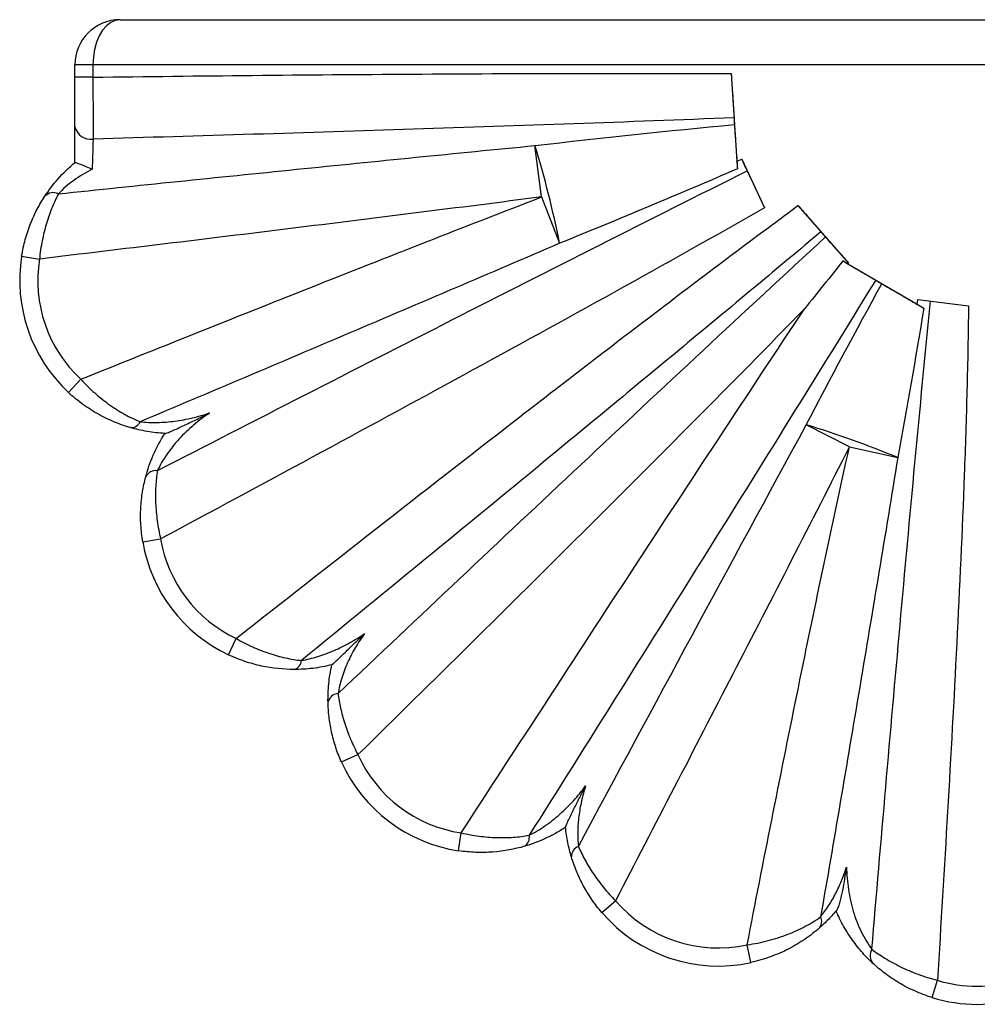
# Paper-space layout '_Derecha' of a CAD drawing. Header units: millimetres. Extents: x -1206 to -994, y -235 to 974.
# Tile 1 of 4: x -1206 to -1100, y -235 to -126. Entities that reach past the tile are written whole.
import ezdxf

# ---------------------------------------------------------------- set-up
doc = ezdxf.new("R2010")
doc.units = ezdxf.units.MM

psp = doc.layouts.new('_Derecha')

# ---------------------------------------------------------------- linework, layer by layer
at = {"color": 7, "linetype": 'Continuous', "lineweight": 25}
for p, q in [((-1195, -126.28), (-1002, -126.28)), ((-1000, -131.28), (-1200, -131.28)), ((-1200, -132.65), (-1200, -131.28)), ((-1198, -131.28), (-1198, -132.65)), ((-1198, -132.65), (-1200, -132.65)), ((-1127.27, -132.26), (-1126.63, -141.96)), ((-1200, -142.11), (-1200, -138.14)), ((-1148.28, -145.93), (-1149.02, -140.23)), ((-1126.63, -141.96), (-1126.1, -141.74)), ((-1126.1, -141.74), (-1123.58, -147.13)), ((-1148.28, -145.93), (-1146.29, -151.07)), ((-1119.87, -146.89), (-1114.27, -153.26)), ((-1205.9, -152.5), (-1203.93, -152.81)), ((-1114.27, -153.26), (-1114.35, -153.34)), ((-1114.35, -153.34), (-1106.68, -157.81)), ((-1106.59, -157.3), (-1100.98, -158.02)), ((-1200.71, -167.61), (-1199.35, -166.14)), ((-1114.17, -173.64), (-1118.95, -171.2)), ((-1114.17, -173.64), (-1108.81, -174.83)), ((-1192.48, -184.18), (-1190.5, -183.85)), ((-1182.99, -196.69), (-1182.13, -194.88)), ((-1170.46, -208.58), (-1168.63, -207.76)), ((-1157.48, -218.42), (-1157.18, -216.44)), ((-1141.6, -225.27), (-1140.09, -223.97)), ((-1125.08, -230.8), (-1125.5, -228.85)), ((-1105.01, -234.69), (-1104.42, -232.78))]:
    psp.add_line(p, q, dxfattribs=at)
at = {"color": 7, "linetype": 'Continuous', "lineweight": 25, "flags": 128}
for points in [[(-1195, -126.28), (-1195.52, -126.35), (-1196.03, -126.58), (-1196.5, -126.95), (-1196.93, -127.45), (-1197.3, -128.06), (-1197.6, -128.78), (-1197.82, -129.57), (-1197.95, -130.41), (-1198, -131.28)], [(-1126.63, -141.96), (-1126.63, -141.94), (-1126.63, -141.97), (-1126.63, -142.03), (-1126.63, -142.13), (-1126.62, -142.27), (-1126.61, -142.43), (-1126.6, -142.61), (-1126.58, -142.81)], [(-1106.68, -157.81), (-1106.64, -157.56), (-1106.59, -157.3)]]:
    psp.add_lwpolyline(points, dxfattribs=at)
at = {"color": 7, "linetype": 'Continuous', "lineweight": 25}
for centre, radius, start, end in [((-1195, -131.28), 5, 90, 180), ((-1198.26, -137.75), 1.78, 192.6057, 278.8968), ((-1254.84, -172.66), 110.68, 11.2502, 17.0368), ((-1202.39, -146.76), 1.31, 64.8364, 136.2906), ((-1189.12, -155.17), 17, 170.9436, 226.9992), ((-1189.12, -155.17), 15, 170.9436, 226.9992), ((-1098.56, -145.3), 14.91, 237.0138, 240.372), ((-1193.77, -170.41), 1.1, 267.2458, 336.1098), ((-1151.65, -278.58), 112.25, 67.563, 73.0622), ((-1191.02, -177.53), 1.26, 82.8472, 153.7359), ((-1175.72, -181.32), 17, 189.6883, 244.6918), ((-1175.72, -181.32), 15, 189.6883, 244.6918), ((-1176.01, -197.26), 1.12, 287.0246, 356.325), ((-1170.74, -202.23), 1.25, 94.9405, 166.3741), ((-1154.95, -201.61), 15, 204.2209, 261.4405), ((-1154.95, -201.61), 17, 204.2209, 261.4405), ((-1150.79, -216.94), 1.15, 301.7986, 11.7402), ((-1143.77, -219.07), 1.21, 111.1767, 181.9859), ((-1128.7, -214.2), 15, 220.6461, 282.3186), ((-1128.7, -214.2), 17, 220.6461, 282.3186), ((-1118.35, -226.26), 1.11, 320.4141, 27.111), ((-1110.51, -230.04), 1.37, 149.8463, 219.7003), ((-1100, -218.45), 15, 252.8404, 287.1481), ((-1100, -218.45), 17, 252.8404, 287.1481)]:
    psp.add_arc(centre, radius, start, end, dxfattribs=at)
for points, knots in [([(-1200, -138.14), (-1200, -137.77), (-1200, -137.37), (-1200, -136.52), (-1200, -136.07), (-1200, -135.13), (-1200, -134.16), (-1200, -133.16), (-1200, -132.65)], [0, 0, 0, 0, 0.25, 0.25, 0.5, 0.5, 0.75, 1, 1, 1, 1]), ([(-1198, -132.65), (-1186.21, -132.5), (-1174.42, -132.38), (-1156.74, -132.27), (-1150.85, -132.24), (-1139.06, -132.22), (-1133.17, -132.22), (-1127.27, -132.26)], [0, 0, 0, 0, 0.5, 0.5, 0.75, 0.75, 1, 1, 1, 1]), ([(-1198, -132.65), (-1198, -133.29), (-1198, -134.54), (-1197.99, -135.74), (-1197.99, -136.93), (-1197.99, -137.49), (-1197.99, -138.28), (-1197.99, -138.54), (-1197.98, -139.04), (-1197.98, -139.28), (-1197.98, -139.51)], [0, 0, 0, 0, 0.25, 0.5, 0.5, 0.75, 0.75, 0.875, 0.875, 1, 1, 1, 1]), ([(-1127.27, -132.26), (-1127.21, -133.12), (-1127.16, -133.96), (-1127.08, -135.19), (-1127.06, -135.6), (-1127.01, -136.39), (-1126.98, -136.78), (-1126.96, -137.15)], [0, 0, 0, 0, 0.5, 0.5, 0.75, 0.75, 1, 1, 1, 1]), ([(-1126.96, -137.15), (-1138.79, -137.63), (-1150.63, -138.04), (-1174.3, -138.81), (-1186.14, -139.17), (-1197.98, -139.51)], [0, 0, 0, 0, 0.5, 0.5, 1, 1, 1, 1]), ([(-1126.96, -137.15), (-1126.95, -137.27), (-1126.95, -137.39), (-1126.93, -137.65), (-1126.92, -137.79), (-1126.91, -137.91)], [0, 0, 0, 0, 0.5, 0.5, 1, 1, 1, 1]), ([(-1126.91, -137.91), (-1126.86, -138.71), (-1126.8, -139.53), (-1126.72, -140.76), (-1126.69, -141.18), (-1126.64, -142), (-1126.61, -142.41), (-1126.58, -142.81)], [0, 0, 0, 0, 0.5, 0.5, 0.75, 0.75, 1, 1, 1, 1]), ([(-1197.98, -139.51), (-1197.99, -139.74), (-1198, -139.98), (-1198.01, -140.49), (-1198.02, -140.77), (-1198.04, -141.34), (-1198.05, -141.64), (-1198.07, -142.24), (-1198.08, -142.55), (-1198.08, -142.85)], [0, 0, 0, 0, 0.25, 0.25, 0.5, 0.5, 0.75, 0.75, 1, 1, 1, 1]), ([(-1201.83, -145.58), (-1193.03, -144.66), (-1184.23, -143.76), (-1166.63, -141.97), (-1157.83, -141.09), (-1149.02, -140.23)], [0, 0, 0, 0, 0.5, 0.5, 1, 1, 1, 1]), ([(-1125.5, -143.04), (-1125.5, -143.03), (-1125.56, -142.91), (-1125.67, -142.67), (-1125.84, -142.31), (-1125.98, -142), (-1126.08, -141.79), (-1126.11, -141.72), (-1126.1, -141.73), (-1126.1, -141.73)], [0, 0, 0, 0, 0.016988, 0.209711, 0.402433, 0.595156, 0.787879, 0.980602, 1, 1, 1, 1]), ([(-1203.34, -145.86), (-1202.92, -145.23), (-1202.44, -144.58), (-1201.3, -143.29), (-1200.68, -142.68), (-1200, -142.11)], [0, 0, 0, 0, 0.5, 0.5, 1, 1, 1, 1]), ([(-1198.08, -142.85), (-1198.8, -143.22), (-1199.49, -143.63), (-1200.44, -144.33), (-1200.75, -144.58), (-1201.32, -145.07), (-1201.59, -145.32), (-1201.83, -145.58)], [0, 0, 0, 0, 0.5, 0.5, 0.75, 0.75, 1, 1, 1, 1]), ([(-1200, -142.11), (-1199.99, -142.11), (-1199.97, -142.11), (-1199.91, -142.12), (-1199.87, -142.13), (-1199.71, -142.18), (-1199.56, -142.24), (-1199.2, -142.38), (-1198.99, -142.46), (-1198.55, -142.64), (-1198.32, -142.74), (-1198.08, -142.85)], [0, 0, 0, 0, 0.125, 0.125, 0.25, 0.25, 0.5, 0.5, 0.75, 0.75, 1, 1, 1, 1]), ([(-1190.87, -176.28), (-1180, -170.69), (-1169.12, -165.12), (-1147.34, -154.02), (-1136.43, -148.49), (-1125.5, -143.04)], [0, 0, 0, 0, 0.5, 0.5, 1, 1, 1, 1]), ([(-1125.5, -143.04), (-1125.2, -143.67), (-1124.89, -144.34), (-1124.24, -145.7), (-1123.91, -146.42), (-1123.58, -147.13)], [0, 0, 0, 0, 0.5, 0.5, 1, 1, 1, 1]), ([(-1205.9, -152.5), (-1205.8, -151.87), (-1205.67, -151.24), (-1205.33, -150.04), (-1205.14, -149.45), (-1204.8, -148.61), (-1204.68, -148.33), (-1204.44, -147.8), (-1204.31, -147.54), (-1203.91, -146.78), (-1203.63, -146.3), (-1203.34, -145.86)], [0, 0, 0, 0, 0.25, 0.25, 0.5, 0.5, 0.625, 0.625, 0.75, 0.75, 1, 1, 1, 1]), ([(-1201.83, -145.58), (-1202.07, -146.06), (-1202.31, -146.57), (-1202.64, -147.39), (-1202.75, -147.68), (-1202.95, -148.26), (-1203.05, -148.56), (-1203.33, -149.49), (-1203.49, -150.12), (-1203.75, -151.44), (-1203.86, -152.12), (-1203.93, -152.81)], [0, 0, 0, 0, 0.25, 0.25, 0.375, 0.375, 0.5, 0.5, 0.75, 0.75, 1, 1, 1, 1]), ([(-1148.28, -145.93), (-1157.55, -147.13), (-1166.82, -148.29), (-1185.37, -150.58), (-1194.65, -151.7), (-1203.93, -152.81)], [0, 0, 0, 0, 0.5, 0.5, 1, 1, 1, 1]), ([(-1199.35, -166.14), (-1190.85, -162.73), (-1182.35, -159.33), (-1165.34, -152.58), (-1156.82, -149.23), (-1148.28, -145.93)], [0, 0, 0, 0, 0.5, 0.5, 1, 1, 1, 1]), ([(-1123.58, -147.13), (-1129.1, -150.29), (-1134.65, -153.4), (-1145.77, -159.57), (-1151.35, -162.63), (-1168.1, -171.78), (-1179.3, -177.82), (-1190.5, -183.85)], [0, 0, 0, 0, 0.25, 0.25, 0.5, 0.5, 1, 1, 1, 1]), ([(-1182.13, -194.88), (-1171.84, -186.78), (-1161.52, -178.7), (-1145.99, -166.66), (-1140.8, -162.66), (-1132.98, -156.71), (-1130.37, -154.73), (-1125.13, -150.79), (-1122.51, -148.83), (-1119.87, -146.89)], [0, 0, 0, 0, 0.5, 0.5, 0.75, 0.75, 0.875, 0.875, 1, 1, 1, 1]), ([(-1119.87, -146.89), (-1119.43, -147.39), (-1119, -147.88), (-1118.36, -148.61), (-1118.15, -148.85), (-1117.74, -149.32), (-1117.53, -149.56), (-1117.33, -149.79)], [0, 0, 0, 0, 0.5, 0.5, 0.75, 0.75, 1, 1, 1, 1]), ([(-1117.33, -149.79), (-1122.09, -153.79), (-1126.87, -157.78), (-1136.45, -165.72), (-1141.24, -169.69), (-1155.64, -181.56), (-1165.26, -189.45), (-1174.9, -197.33)], [0, 0, 0, 0, 0.25, 0.25, 0.5, 0.5, 1, 1, 1, 1]), ([(-1170.84, -200.99), (-1161.88, -192.51), (-1152.91, -184.04), (-1139.41, -171.37), (-1134.91, -167.16), (-1125.88, -158.75), (-1121.36, -154.55), (-1116.82, -150.37)], [0, 0, 0, 0, 0.5, 0.5, 0.75, 0.75, 1, 1, 1, 1]), ([(-1117.33, -149.79), (-1117.25, -149.88), (-1117.16, -149.98), (-1116.99, -150.18), (-1116.9, -150.28), (-1116.82, -150.37)], [0, 0, 0, 0, 0.5, 0.5, 1, 1, 1, 1]), ([(-1116.82, -150.37), (-1116.42, -150.83), (-1116, -151.3), (-1115.36, -152.02), (-1115.15, -152.26), (-1114.71, -152.76), (-1114.49, -153.01), (-1114.27, -153.26)], [0, 0, 0, 0, 0.5, 0.5, 0.75, 0.75, 1, 1, 1, 1]), ([(-1146.29, -151.07), (-1154.02, -154.39), (-1161.77, -157.7), (-1177.26, -164.29), (-1185.01, -167.58), (-1192.76, -170.85)], [0, 0, 0, 0, 0.5, 0.5, 1, 1, 1, 1]), ([(-1114.89, -153.03), (-1114.25, -153.4), (-1113.63, -153.76), (-1112.72, -154.3), (-1112.42, -154.48), (-1111.83, -154.83), (-1111.54, -155), (-1111.26, -155.16)], [0, 0, 0, 0, 0.5, 0.5, 0.75, 0.75, 1, 1, 1, 1]), ([(-1111.26, -155.16), (-1117.6, -165.46), (-1123.99, -175.72), (-1136.79, -196.23), (-1143.22, -206.47), (-1149.66, -216.71)], [0, 0, 0, 0, 0.5, 0.5, 1, 1, 1, 1]), ([(-1111.26, -155.16), (-1111.16, -155.22), (-1111.05, -155.29), (-1110.81, -155.43), (-1110.69, -155.5), (-1110.58, -155.56)], [0, 0, 0, 0, 0.5, 0.5, 1, 1, 1, 1]), ([(-1110.58, -155.56), (-1109.83, -155.99), (-1109.05, -156.44), (-1107.88, -157.12), (-1107.48, -157.36), (-1106.7, -157.81), (-1106.31, -158.04), (-1105.93, -158.26)], [0, 0, 0, 0, 0.5, 0.5, 0.75, 0.75, 1, 1, 1, 1]), ([(-1119.11, -158.28), (-1123.17, -162.47), (-1127.26, -166.63), (-1135.48, -174.91), (-1139.6, -179.04), (-1152, -191.39), (-1160.31, -199.59), (-1168.63, -207.76)], [0, 0, 0, 0, 0.25, 0.25, 0.5, 0.5, 1, 1, 1, 1]), ([(-1157.18, -216.44), (-1150.88, -206.72), (-1144.56, -197.01), (-1131.88, -177.61), (-1125.52, -167.93), (-1119.11, -158.28)], [0, 0, 0, 0, 0.5, 0.5, 1, 1, 1, 1]), ([(-1111.69, -229.35), (-1110.67, -217.36), (-1109.63, -205.38), (-1108.02, -187.4), (-1107.47, -181.41), (-1106.35, -169.44), (-1105.78, -163.45), (-1105.18, -157.47)], [0, 0, 0, 0, 0.5, 0.5, 0.75, 0.75, 1, 1, 1, 1]), ([(-1100.98, -158.02), (-1101, -161.13), (-1101.07, -164.25), (-1101.23, -170.49), (-1101.33, -173.61), (-1101.68, -182.95), (-1101.97, -189.19), (-1102.59, -201.65), (-1102.94, -207.87), (-1103.66, -220.33), (-1104.03, -226.55), (-1104.42, -232.78)], [0, 0, 0, 0, 0.125, 0.125, 0.25, 0.25, 0.5, 0.5, 0.75, 0.75, 1, 1, 1, 1]), ([(-1199.35, -166.14), (-1198.85, -166.68), (-1198.34, -167.19), (-1197.54, -167.9), (-1197.27, -168.12), (-1196.72, -168.56), (-1196.44, -168.77), (-1195.6, -169.37), (-1195.04, -169.72), (-1193.9, -170.35), (-1193.33, -170.62), (-1192.76, -170.85)], [0, 0, 0, 0, 0.25, 0.25, 0.375, 0.375, 0.5, 0.5, 0.75, 0.75, 1, 1, 1, 1]), ([(-1193.83, -171.51), (-1194.43, -171.34), (-1195.02, -171.13), (-1196.21, -170.64), (-1196.8, -170.35), (-1197.67, -169.87), (-1197.97, -169.69), (-1198.54, -169.32), (-1198.83, -169.13), (-1199.66, -168.53), (-1200.2, -168.09), (-1200.71, -167.61)], [0, 0, 0, 0, 0.25, 0.25, 0.5, 0.5, 0.625, 0.625, 0.75, 0.75, 1, 1, 1, 1]), ([(-1192.76, -170.85), (-1192.16, -170.92), (-1191.52, -170.94), (-1190.55, -170.92), (-1190.22, -170.91), (-1189.57, -170.86), (-1189.24, -170.82), (-1188.27, -170.7), (-1187.62, -170.58), (-1186.34, -170.28), (-1185.7, -170.09), (-1185.08, -169.88)], [0, 0, 0, 0, 0.25, 0.25, 0.375, 0.375, 0.5, 0.5, 0.75, 0.75, 1, 1, 1, 1]), ([(-1185.08, -169.88), (-1185.69, -170.3), (-1186.28, -170.74), (-1187.12, -171.46), (-1187.39, -171.71), (-1187.93, -172.22), (-1188.19, -172.48), (-1188.94, -173.3), (-1189.4, -173.87), (-1190.02, -174.78), (-1190.21, -175.08), (-1190.57, -175.69), (-1190.72, -175.99), (-1190.87, -176.28)], [0, 0, 0, 0, 0.25, 0.25, 0.375, 0.375, 0.5, 0.5, 0.75, 0.75, 0.875, 0.875, 1, 1, 1, 1]), ([(-1190, -172.15), (-1189.98, -172.15), (-1189.93, -172.14), (-1189.81, -172.1), (-1189.73, -172.08), (-1189.56, -172.01), (-1189.47, -171.97), (-1189.28, -171.89), (-1189.18, -171.84), (-1188.86, -171.71), (-1188.65, -171.61), (-1188.21, -171.41), (-1187.99, -171.3), (-1187.32, -170.98), (-1186.87, -170.77), (-1186.2, -170.44), (-1185.98, -170.33), (-1185.53, -170.1), (-1185.3, -169.99), (-1185.08, -169.88)], [0, 0, 0, 0, 0.0625, 0.0625, 0.125, 0.125, 0.1875, 0.1875, 0.25, 0.25, 0.375, 0.375, 0.5, 0.5, 0.75, 0.75, 0.875, 0.875, 1, 1, 1, 1]), ([(-1190, -172.15), (-1190.68, -172.12), (-1191.34, -172.04), (-1192.62, -171.82), (-1193.24, -171.68), (-1193.83, -171.51)], [0, 0, 0, 0, 0.5, 0.5, 1, 1, 1, 1]), ([(-1192.15, -176.98), (-1191.95, -176.2), (-1191.67, -175.39), (-1190.96, -173.74), (-1190.53, -172.93), (-1190.03, -172.15)], [0, 0, 0, 0, 0.5, 0.5, 1, 1, 1, 1]), ([(-1114.17, -173.64), (-1118.45, -182.05), (-1122.76, -190.44), (-1131.4, -207.21), (-1135.74, -215.59), (-1140.09, -223.97)], [0, 0, 0, 0, 0.5, 0.5, 1, 1, 1, 1]), ([(-1125.5, -228.85), (-1123.71, -219.63), (-1121.88, -210.41), (-1119.07, -196.61), (-1118.12, -192.01), (-1116.18, -182.82), (-1115.19, -178.22), (-1114.17, -173.64)], [0, 0, 0, 0, 0.5, 0.5, 0.75, 0.75, 1, 1, 1, 1]), ([(-1108.81, -174.83), (-1110.19, -183.32), (-1111.61, -191.81), (-1114.46, -208.79), (-1115.91, -217.27), (-1117.36, -225.76)], [0, 0, 0, 0, 0.5, 0.5, 1, 1, 1, 1]), ([(-1190.87, -176.28), (-1190.95, -176.83), (-1191.01, -177.4), (-1191.07, -178.6), (-1191.08, -179.22), (-1191.04, -180.19), (-1191.02, -180.52), (-1190.96, -181.17), (-1190.92, -181.51), (-1190.79, -182.5), (-1190.66, -183.17), (-1190.5, -183.85)], [0, 0, 0, 0, 0.25, 0.25, 0.5, 0.5, 0.625, 0.625, 0.75, 0.75, 1, 1, 1, 1]), ([(-1192.48, -184.18), (-1192.58, -183.54), (-1192.65, -182.91), (-1192.71, -181.97), (-1192.72, -181.66), (-1192.72, -181.03), (-1192.71, -180.72), (-1192.66, -179.8), (-1192.6, -179.21), (-1192.41, -178.06), (-1192.29, -177.51), (-1192.15, -176.98)], [0, 0, 0, 0, 0.25, 0.25, 0.375, 0.375, 0.5, 0.5, 0.75, 0.75, 1, 1, 1, 1]), ([(-1182.13, -194.88), (-1181.54, -195.22), (-1180.94, -195.53), (-1180.03, -195.94), (-1179.73, -196.07), (-1179.11, -196.31), (-1178.8, -196.43), (-1177.89, -196.73), (-1177.28, -196.9), (-1176.08, -197.17), (-1175.48, -197.26), (-1174.9, -197.33)], [0, 0, 0, 0, 0.25, 0.25, 0.375, 0.375, 0.5, 0.5, 0.75, 0.75, 1, 1, 1, 1]), ([(-1174.9, -197.33), (-1174.3, -197.22), (-1173.69, -197.07), (-1172.48, -196.7), (-1171.87, -196.47), (-1170.69, -195.96), (-1170.12, -195.68), (-1168.99, -195.05), (-1168.44, -194.71), (-1167.91, -194.35)], [0, 0, 0, 0, 0.25, 0.25, 0.5, 0.5, 0.75, 0.75, 1, 1, 1, 1]), ([(-1171.51, -197.79), (-1171.5, -197.79), (-1171.42, -197.72), (-1171.2, -197.52), (-1171.06, -197.38), (-1170.76, -197.1), (-1170.6, -196.94), (-1170.27, -196.63), (-1170.11, -196.47), (-1169.6, -195.99), (-1169.27, -195.66), (-1168.59, -195.01), (-1168.25, -194.68), (-1167.91, -194.35)], [0, 0, 0, 0, 0.125, 0.125, 0.25, 0.25, 0.375, 0.375, 0.5, 0.5, 0.75, 0.75, 1, 1, 1, 1]), ([(-1167.91, -194.35), (-1168.27, -194.85), (-1168.61, -195.37), (-1169.24, -196.44), (-1169.53, -196.99), (-1169.9, -197.83), (-1170.02, -198.12), (-1170.24, -198.69), (-1170.34, -198.99), (-1170.61, -199.86), (-1170.75, -200.43), (-1170.84, -200.99)], [0, 0, 0, 0, 0.25, 0.25, 0.5, 0.5, 0.625, 0.625, 0.75, 0.75, 1, 1, 1, 1]), ([(-1175.68, -198.32), (-1176.88, -198.32), (-1178.09, -198.2), (-1179.63, -197.87), (-1179.94, -197.79), (-1180.56, -197.62), (-1180.87, -197.53), (-1181.79, -197.21), (-1182.39, -196.97), (-1182.99, -196.69)], [0, 0, 0, 0, 0.5, 0.5, 0.625, 0.625, 0.75, 0.75, 1, 1, 1, 1]), ([(-1171.51, -197.79), (-1172.22, -197.97), (-1172.93, -198.11), (-1174.33, -198.28), (-1175.02, -198.32), (-1175.68, -198.32)], [0, 0, 0, 0, 0.5, 0.5, 1, 1, 1, 1]), ([(-1171.95, -201.94), (-1171.96, -201.29), (-1171.94, -200.61), (-1171.83, -199.57), (-1171.79, -199.21), (-1171.67, -198.5), (-1171.6, -198.15), (-1171.52, -197.79)], [0, 0, 0, 0, 0.5, 0.5, 0.75, 0.75, 1, 1, 1, 1]), ([(-1170.46, -208.58), (-1170.7, -208.03), (-1170.92, -207.48), (-1171.19, -206.64), (-1171.28, -206.35), (-1171.43, -205.79), (-1171.5, -205.5), (-1171.69, -204.66), (-1171.78, -204.1), (-1171.9, -203.01), (-1171.94, -202.47), (-1171.95, -201.94)], [0, 0, 0, 0, 0.25, 0.25, 0.375, 0.375, 0.5, 0.5, 0.75, 0.75, 1, 1, 1, 1]), ([(-1170.84, -200.99), (-1170.78, -201.52), (-1170.68, -202.06), (-1170.43, -203.17), (-1170.28, -203.73), (-1170.01, -204.59), (-1169.9, -204.89), (-1169.69, -205.47), (-1169.57, -205.76), (-1169.21, -206.62), (-1168.93, -207.2), (-1168.63, -207.76)], [0, 0, 0, 0, 0.25, 0.25, 0.5, 0.5, 0.625, 0.625, 0.75, 0.75, 1, 1, 1, 1]), ([(-1149.66, -216.71), (-1149.07, -216.41), (-1148.48, -216.06), (-1147.62, -215.47), (-1147.34, -215.26), (-1146.79, -214.83), (-1146.52, -214.6), (-1145.73, -213.9), (-1145.22, -213.4), (-1144.27, -212.35), (-1143.83, -211.8), (-1143.4, -211.23)], [0, 0, 0, 0, 0.25, 0.25, 0.375, 0.375, 0.5, 0.5, 0.75, 0.75, 1, 1, 1, 1]), ([(-1145.63, -215.82), (-1145.63, -215.79), (-1145.59, -215.69), (-1145.47, -215.39), (-1145.39, -215.21), (-1145.21, -214.82), (-1145.11, -214.62), (-1144.91, -214.21), (-1144.81, -214), (-1144.49, -213.36), (-1144.28, -212.94), (-1143.84, -212.09), (-1143.62, -211.66), (-1143.4, -211.23)], [0, 0, 0, 0, 0.125, 0.125, 0.25, 0.25, 0.375, 0.375, 0.5, 0.5, 0.75, 0.75, 1, 1, 1, 1]), ([(-1143.4, -211.23), (-1143.58, -211.78), (-1143.73, -212.34), (-1143.99, -213.46), (-1144.08, -214.03), (-1144.23, -215.16), (-1144.27, -215.74), (-1144.28, -216.86), (-1144.26, -217.41), (-1144.21, -217.94)], [0, 0, 0, 0, 0.25, 0.25, 0.5, 0.5, 0.75, 0.75, 1, 1, 1, 1]), ([(-1145.63, -215.82), (-1145.99, -216.06), (-1146.36, -216.28), (-1147.12, -216.7), (-1147.5, -216.89), (-1148.65, -217.42), (-1149.42, -217.7), (-1150.18, -217.93)], [0, 0, 0, 0, 0.25, 0.25, 0.5, 0.5, 1, 1, 1, 1]), ([(-1144.98, -219.11), (-1145.13, -218.6), (-1145.27, -218.07), (-1145.49, -216.97), (-1145.57, -216.4), (-1145.63, -215.82)], [0, 0, 0, 0, 0.5, 0.5, 1, 1, 1, 1]), ([(-1157.18, -216.44), (-1156.53, -216.59), (-1155.87, -216.71), (-1154.89, -216.84), (-1154.57, -216.88), (-1153.92, -216.93), (-1153.59, -216.95), (-1152.64, -216.98), (-1152.02, -216.97), (-1150.81, -216.88), (-1150.22, -216.81), (-1149.66, -216.71)], [0, 0, 0, 0, 0.25, 0.25, 0.375, 0.375, 0.5, 0.5, 0.75, 0.75, 1, 1, 1, 1]), ([(-1150.18, -217.93), (-1151.29, -218.25), (-1152.46, -218.47), (-1154, -218.59), (-1154.31, -218.6), (-1154.94, -218.61), (-1155.26, -218.61), (-1156.21, -218.57), (-1156.84, -218.52), (-1157.48, -218.42)], [0, 0, 0, 0, 0.5, 0.5, 0.625, 0.625, 0.75, 0.75, 1, 1, 1, 1]), ([(-1144.21, -217.94), (-1143.99, -218.44), (-1143.74, -218.95), (-1143.19, -219.97), (-1142.88, -220.48), (-1142.36, -221.25), (-1142.17, -221.51), (-1141.79, -222.02), (-1141.6, -222.27), (-1140.98, -223.02), (-1140.55, -223.5), (-1140.09, -223.97)], [0, 0, 0, 0, 0.25, 0.25, 0.5, 0.5, 0.625, 0.625, 0.75, 0.75, 1, 1, 1, 1]), ([(-1141.6, -225.27), (-1142.01, -224.8), (-1142.38, -224.31), (-1142.9, -223.56), (-1143.06, -223.3), (-1143.38, -222.78), (-1143.53, -222.52), (-1143.95, -221.74), (-1144.2, -221.21), (-1144.63, -220.16), (-1144.82, -219.64), (-1144.98, -219.11)], [0, 0, 0, 0, 0.25, 0.25, 0.375, 0.375, 0.5, 0.5, 0.75, 0.75, 1, 1, 1, 1]), ([(-1117.36, -225.76), (-1117.06, -225.38), (-1116.77, -224.97), (-1116.35, -224.32), (-1116.22, -224.1), (-1115.95, -223.64), (-1115.83, -223.41), (-1115.46, -222.71), (-1115.24, -222.23), (-1114.84, -221.25), (-1114.65, -220.75), (-1114.49, -220.24)], [0, 0, 0, 0, 0.25, 0.25, 0.375, 0.375, 0.5, 0.5, 0.75, 0.75, 1, 1, 1, 1]), ([(-1115.53, -224.94), (-1115.5, -224.9), (-1115.47, -224.85), (-1115.41, -224.73), (-1115.38, -224.65), (-1115.29, -224.41), (-1115.23, -224.23), (-1115.13, -223.84), (-1115.08, -223.64), (-1114.99, -223.23), (-1114.95, -223.02), (-1114.82, -222.39), (-1114.75, -221.97), (-1114.61, -221.11), (-1114.55, -220.68), (-1114.49, -220.24)], [0, 0, 0, 0, 0.0625, 0.0625, 0.125, 0.125, 0.25, 0.25, 0.375, 0.375, 0.5, 0.5, 0.75, 0.75, 1, 1, 1, 1]), ([(-1114.49, -220.24), (-1114.47, -221.07), (-1114.4, -221.89), (-1114.15, -223.52), (-1113.98, -224.32), (-1113.63, -225.5), (-1113.5, -225.9), (-1113.2, -226.66), (-1113.04, -227.04), (-1112.69, -227.76), (-1112.49, -228.12), (-1112.1, -228.77), (-1111.89, -229.08), (-1111.69, -229.35)], [0, 0, 0, 0, 0.25, 0.25, 0.5, 0.5, 0.625, 0.625, 0.75, 0.75, 0.875, 0.875, 1, 1, 1, 1]), ([(-1125.5, -228.85), (-1124.71, -228.74), (-1123.93, -228.58), (-1122.81, -228.29), (-1122.44, -228.18), (-1121.71, -227.95), (-1121.35, -227.82), (-1120.31, -227.42), (-1119.67, -227.12), (-1118.45, -226.47), (-1117.88, -226.12), (-1117.36, -225.76)], [0, 0, 0, 0, 0.25, 0.25, 0.375, 0.375, 0.5, 0.5, 0.75, 0.75, 1, 1, 1, 1]), ([(-1115.53, -224.94), (-1115.85, -225.33), (-1116.17, -225.69), (-1116.83, -226.37), (-1117.16, -226.68), (-1117.49, -226.97)], [0, 0, 0, 0, 0.5, 0.5, 1, 1, 1, 1]), ([(-1111.56, -230.91), (-1111.93, -230.57), (-1112.32, -230.18), (-1112.89, -229.53), (-1113.08, -229.3), (-1113.46, -228.83), (-1113.64, -228.59), (-1114.18, -227.85), (-1114.51, -227.32), (-1115.13, -226.23), (-1115.4, -225.66), (-1115.65, -225.08)], [0, 0, 0, 0, 0.25, 0.25, 0.375, 0.375, 0.5, 0.5, 0.75, 0.75, 1, 1, 1, 1]), ([(-1117.49, -226.97), (-1117.99, -227.41), (-1118.52, -227.82), (-1119.65, -228.6), (-1120.25, -228.96), (-1121.21, -229.46), (-1121.54, -229.62), (-1122.22, -229.91), (-1122.56, -230.05), (-1123.61, -230.43), (-1124.33, -230.64), (-1125.08, -230.8)], [0, 0, 0, 0, 0.25, 0.25, 0.5, 0.5, 0.625, 0.625, 0.75, 0.75, 1, 1, 1, 1]), ([(-1111.69, -229.35), (-1111.25, -229.68), (-1110.77, -230.01), (-1109.98, -230.49), (-1109.7, -230.66), (-1109.12, -230.97), (-1108.82, -231.13), (-1107.89, -231.58), (-1107.24, -231.86), (-1106.22, -232.24), (-1105.86, -232.36), (-1105.15, -232.58), (-1104.79, -232.68), (-1104.42, -232.78)], [0, 0, 0, 0, 0.25, 0.25, 0.375, 0.375, 0.5, 0.5, 0.75, 0.75, 0.875, 0.875, 1, 1, 1, 1]), ([(-1105.01, -234.69), (-1105.34, -234.59), (-1105.67, -234.48), (-1106.31, -234.23), (-1106.63, -234.1), (-1107.55, -233.69), (-1108.14, -233.39), (-1108.97, -232.89), (-1109.24, -232.72), (-1109.76, -232.37), (-1110.01, -232.19), (-1110.72, -231.65), (-1111.16, -231.28), (-1111.56, -230.91)], [0, 0, 0, 0, 0.125, 0.125, 0.25, 0.25, 0.5, 0.5, 0.625, 0.625, 0.75, 0.75, 1, 1, 1, 1])]:
    psp.add_open_spline(points, degree=3, knots=knots, dxfattribs=at)
for points in [[(-1149.02, -140.23), (-1141.66, -139.37), (-1134.29, -138.58), (-1126.91, -137.91)], [(-1126.58, -142.81), (-1133.12, -145.64), (-1139.69, -148.39), (-1146.29, -151.07)], [(-1114.89, -153.03), (-1116.29, -154.78), (-1117.7, -156.53), (-1119.11, -158.28)], [(-1114.35, -153.34), (-1114.53, -153.24), (-1114.71, -153.13), (-1114.89, -153.03)], [(-1118.95, -171.2), (-1116.22, -165.96), (-1113.44, -160.74), (-1110.58, -155.56)], [(-1105.93, -158.26), (-1106.84, -163.79), (-1107.8, -169.31), (-1108.81, -174.83)], [(-1144.21, -217.94), (-1135.82, -202.34), (-1127.42, -186.75), (-1118.95, -171.2)]]:
    psp.add_open_spline(points, degree=3, dxfattribs=at)

doc.saveas('drawing.dxf')
